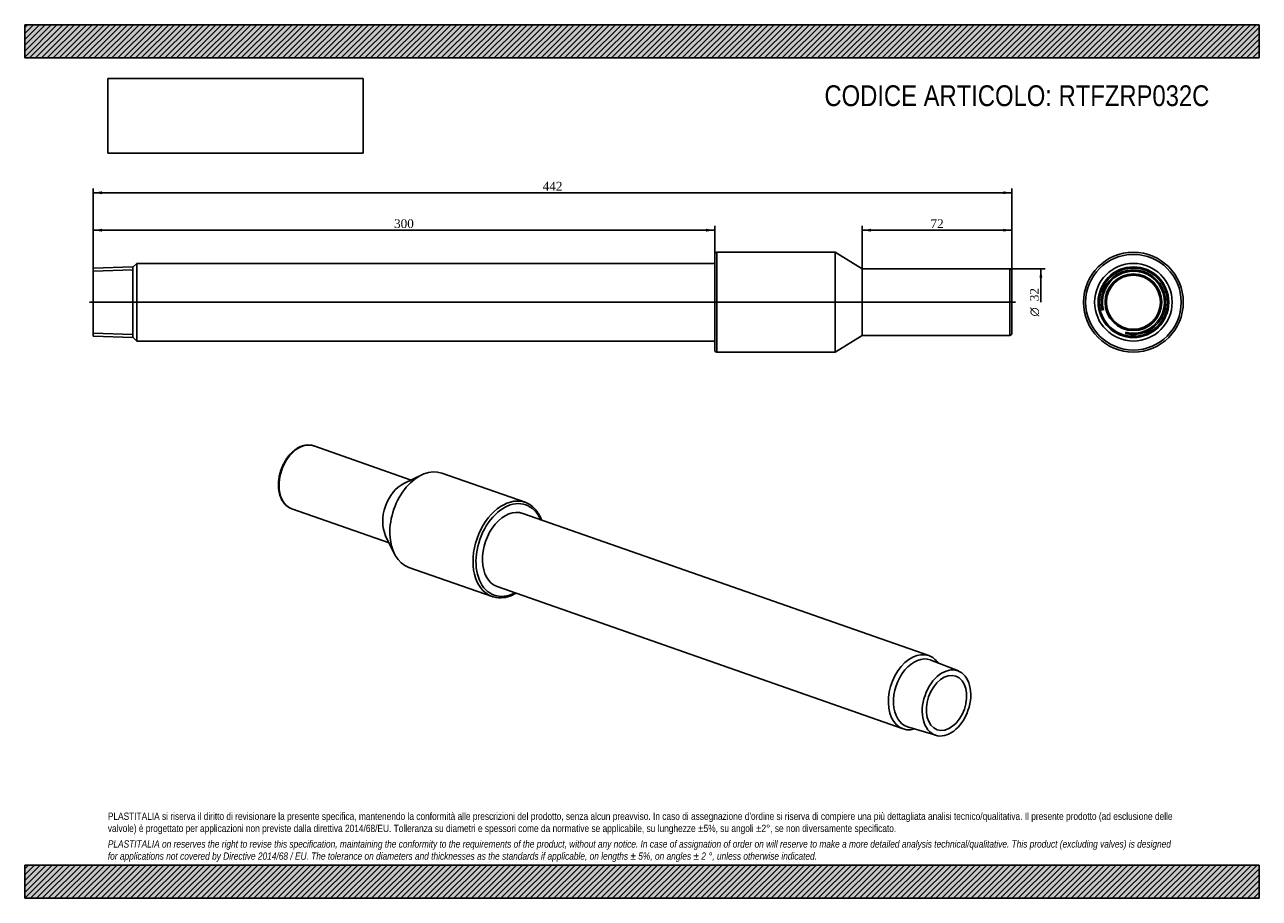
# Model space of a CAD drawing. Header units: millimetres. Extents: x 0 to 594, y 0 to 420.
import ezdxf
from ezdxf.enums import TextEntityAlignment as Align
from ezdxf.lldxf.tags import DXFTag

# ---------------------------------------------------------------- set-up
doc = ezdxf.new("R2010")
doc.units = ezdxf.units.MM
doc.header["$LTSCALE"] = 2
for name, color, linetype in [('COPERTURA_TUBO', 7, 'Continuous'), ('Default', 7, 'Continuous'), ('DV2_Default', 7, 'Continuous'), ('PARTE_PE_', 7, 'Continuous'), ('PARTEA_ACCIAIO', 7, 'Continuous')]:
    doc.layers.add(name, color=color, linetype=linetype)
doc.styles.add('SEACAD_Solid_Edge_ANSI1_Symbols', font='semeca1.ttf')
doc.styles.add('SEACAD_Times_New_Roman', font='times.ttf')
tags = doc.linetypes.add('CENTER2', pattern=[28.575, 19.05, -3.175, 3.175, -3.175]).pattern_tags.tags
tags[10:11] = [DXFTag(74, 4), DXFTag(75, 0), DXFTag(340, '0'), DXFTag(46, 0.0), DXFTag(50, 0.0), DXFTag(44, 0.0), DXFTag(45, 0.0)]
tags[8:9] = [DXFTag(74, 4), DXFTag(75, 0), DXFTag(340, '0'), DXFTag(46, 0.0), DXFTag(50, 0.0), DXFTag(44, 0.0), DXFTag(45, 0.0)]
tags[6:7] = [DXFTag(74, 4), DXFTag(75, 0), DXFTag(340, '0'), DXFTag(46, 0.0), DXFTag(50, 0.0), DXFTag(44, 0.0), DXFTag(45, 0.0)]
tags[4:5] = [DXFTag(74, 4), DXFTag(75, 0), DXFTag(340, '0'), DXFTag(46, 0.0), DXFTag(50, 0.0), DXFTag(44, 0.0), DXFTag(45, 0.0)]
doc.dimstyles.new('ANSImm', dxfattribs={"dimtxt": 4.2, "dimasz": 4.2, "dimexe": 2.1, "dimexo": 0, "dimgap": 1.05, "dimtad": 1, "dimdsep": 46, "dimtxsty": 'SEACAD_Times_New_Roman', "dimblk1": '_SE_FILLED', "dimblk2": '_SE_FILLED', "dimsah": 1, "dimcen": 2.1, "dimazin": 0, "dimtfac": 0.85, "dimtdec": 3, "dimtofl": 0, "dimtmove": 0, "dimatfit": 3, "dimfxl": 1, "dimarcsym": 0})
picture_1 = doc.add_image_def('image1.jpg', size_in_pixel=(4302, 1260))

# ---------------------------------------------------------------- blocks, each defined once
blk = doc.blocks.new('SE')
at = {"layer": 'COPERTURA_TUBO', "color": 7, "linetype": 'Continuous'}
for p, q in [((434.99, 116.66), (239.66, 185.07)), ((227.33, 149.87), (422.66, 81.46))]:
    blk.add_line(p, q, dxfattribs=at)
for start_param, end_param in [(0, 3.586063), (5.838715, 6.283185)]:
    blk.add_ellipse((428.82, 99.06), major_axis=(6.16, 17.6), ratio=0.667959, start_param=start_param, end_param=end_param, dxfattribs=at)
at = {"layer": 'PARTE_PE_', "color": 7, "linetype": 'Continuous'}
for p, q in [((185.87, 201.1), (139.04, 217.5)), ((191.01, 203.55), (182.46, 199.48)), ((240.72, 190.37), (200.69, 204.39)), ((128.47, 187.3), (175.3, 170.9)), ((173.64, 174.3), (177.78, 165.78)), ((184.82, 159.09), (224.86, 145.07))]:
    blk.add_line(p, q, dxfattribs=at)
for centre, radius, start, end in [((136.41, 209.86), 8.09, 71.14595, 98.58624), ((228.73, 156.32), 11.89, 254.5066, 278.55421)]:
    blk.add_arc(centre, radius, start, end, dxfattribs=at)
for centre, major_axis, start_param, end_param in [((133.76, 202.4), (5.29, 15.1), 0.001978, 3.141593), ((133.76, 202.4), (5.29, 15.1), 0, 0.001978), ((192.75, 181.74), (7.93, 22.65), 0, 3.141593), ((183.62, 184.94), (5.29, 15.1), 0.585171, 2.556421), ((232.79, 167.72), (-7.93, -22.65), 3.185376, 6.23975), ((233.49, 167.47), (7.6, 21.71), 0, 3.766753), ((232.79, 167.72), (-7.93, -22.65), 3.097223, 3.185376), ((233.49, 167.47), (6.16, 17.6), 0, 3.141593), ((233.49, 167.47), (7.6, 21.71), 5.658025, 6.283185), ((232.79, 167.72), (-7.93, -22.65), 6.23975, 6.283185), ((232.79, 167.72), (-7.93, -22.65), 0, 0.042981)]:
    blk.add_ellipse(centre, major_axis=major_axis, ratio=0.667959, start_param=start_param, end_param=end_param, dxfattribs=at)
for points, knots in [([(135.2, 217.85), (135.08, 217.83), (134.78, 217.79), (134.25, 217.67), (133.63, 217.5), (133.02, 217.28), (132.4, 217.02), (131.79, 216.72), (131.19, 216.38), (130.59, 216), (130, 215.58), (129.42, 215.13), (128.86, 214.64), (128.31, 214.11), (127.77, 213.56), (127.25, 212.97), (126.75, 212.35), (126.27, 211.71), (125.81, 211.04), (125.37, 210.35), (124.96, 209.63), (124.57, 208.9), (124.2, 208.15), (123.87, 207.38), (123.55, 206.6), (123.27, 205.81), (123.01, 205.01), (122.79, 204.2), (122.59, 203.39), (122.43, 202.57), (122.29, 201.75), (122.19, 200.94), (122.12, 200.12), (122.08, 199.32), (122.07, 198.52), (122.1, 197.73), (122.16, 196.96), (122.25, 196.2), (122.37, 195.45), (122.53, 194.73), (122.72, 194.02), (122.93, 193.34), (123.18, 192.68), (123.46, 192.05), (123.77, 191.45), (124.11, 190.88), (124.48, 190.34), (124.87, 189.84), (125.29, 189.37), (125.73, 188.94), (126.2, 188.54), (126.68, 188.19), (127.18, 187.88), (127.7, 187.61), (128.14, 187.42), (128.38, 187.34), (128.45, 187.31)], [0, 0, 0, 0, 0.010268, 0.028892, 0.047564, 0.066306, 0.085111, 0.103972, 0.122877, 0.141818, 0.160786, 0.179773, 0.198772, 0.217778, 0.236786, 0.255792, 0.274795, 0.293793, 0.312786, 0.331774, 0.350756, 0.369734, 0.388709, 0.40768, 0.42665, 0.445619, 0.464589, 0.48356, 0.502534, 0.521512, 0.540496, 0.559485, 0.578482, 0.597486, 0.616498, 0.635519, 0.654548, 0.673584, 0.692625, 0.711669, 0.730712, 0.749746, 0.768768, 0.787767, 0.806736, 0.825664, 0.844541, 0.863357, 0.882102, 0.900771, 0.919361, 0.937872, 0.956311, 0.974689, 0.993019, 1, 1, 1, 1]), ([(248.7, 181.91), (248.67, 181.98), (248.54, 182.31), (248.3, 182.89), (247.95, 183.64), (247.56, 184.36), (247.15, 185.05), (246.72, 185.71), (246.25, 186.33), (245.76, 186.92), (245.25, 187.47), (244.71, 187.98), (244.15, 188.46), (243.58, 188.9), (242.98, 189.3), (242.36, 189.65), (241.82, 189.92), (241.52, 190.05), (241.41, 190.1)], [0.7715262, 0.7715262, 0.7715262, 0.7715262, 0.7754289, 0.7911043, 0.8067677, 0.8224153, 0.8380433, 0.8536478, 0.8692247, 0.8847704, 0.9002818, 0.9157566, 0.931194, 0.9465941, 0.961959, 0.9772921, 0.9925986, 1, 1, 1, 1]), ([(230.5, 144.55), (230.64, 144.58), (231, 144.63), (231.65, 144.76), (232.39, 144.95), (233.14, 145.19), (233.89, 145.47), (234.63, 145.79), (235.37, 146.15), (235.95, 146.46), (236.28, 146.65), (236.36, 146.7)], [0, 0, 0, 0, 0.0083912, 0.0238567, 0.0393451, 0.0548671, 0.07042, 0.0860005, 0.1016049, 0.1172294, 0.1226515, 0.1226515, 0.1226515, 0.1226515])]:
    blk.add_open_spline(points, degree=3, knots=knots, dxfattribs=at)
at = {"layer": 'PARTEA_ACCIAIO', "color": 7, "linetype": 'Continuous'}
for p, q in [((449.21, 109.3), (436, 114.55)), ((424.77, 82.48), (438.37, 78.35))]:
    blk.add_line(p, q, dxfattribs=at)
for start_param, end_param in [(0, 3.169646), (6.255132, 6.283185)]:
    blk.add_ellipse((430.08, 98.62), major_axis=(5.62, 16.04), ratio=0.667959, start_param=start_param, end_param=end_param, dxfattribs=at)
for major_axis in [(5.42, 15.48), (4.51, 12.88)]:
    blk.add_ellipse((443.5, 93.92), major_axis=major_axis, ratio=0.667959, dxfattribs=at)
blk = doc.blocks.new('SE1')
at = {"layer": 'COPERTURA_TUBO', "color": 7, "linetype": 'Continuous'}
for p, q in [((53.88, 305.23), (52.08, 303.43)), ((53.88, 267.93), (53.88, 305.23)), ((331.98, 305.23), (53.88, 305.23)), ((52.08, 269.73), (53.88, 267.93)), ((53.88, 267.93), (331.98, 267.93))]:
    blk.add_line(p, q, dxfattribs=at)
at = {"layer": 'DV2_Default', "color": 7, "linetype": 'CENTER2'}
blk.add_line((31.23, 286.58), (476.73, 286.58), dxfattribs=at)
at = {"layer": 'PARTE_PE_', "color": 7, "linetype": 'Continuous'}
for p, q in [((331.98, 263.58), (331.98, 309.58)), ((332.98, 310.58), (332.98, 262.58)), ((389.98, 310.58), (332.98, 310.58)), ((389.98, 262.58), (389.98, 310.58)), ((402.98, 302.58), (389.98, 310.58)), ((402.98, 270.58), (402.98, 302.58)), ((473.98, 302.58), (402.98, 302.58)), ((473.98, 270.58), (473.98, 302.58)), ((474.98, 301.58), (474.98, 271.58)), ((389.98, 262.58), (402.98, 270.58)), ((402.98, 270.58), (473.98, 270.58)), ((332.98, 262.58), (389.98, 262.58))]:
    blk.add_line(p, q, dxfattribs=at)
for centre, start, end in [((332.98, 309.58), 90, 180), ((473.98, 301.58), 0, 90), ((473.98, 271.58), 270, 0), ((332.98, 263.58), 180, 270)]:
    blk.add_arc(centre, 1, start, end, dxfattribs=at)
at = {"layer": 'PARTEA_ACCIAIO', "color": 7, "linetype": 'Continuous'}
for p, q in [((52.08, 303.58), (32.98, 302.98)), ((32.98, 270.18), (32.98, 302.98)), ((52.08, 269.58), (52.08, 303.58)), ((32.98, 301.5), (52.08, 302.1)), ((32.98, 271.66), (52.08, 271.06)), ((32.98, 270.18), (52.08, 269.58))]:
    blk.add_line(p, q, dxfattribs=at)
blk = doc.blocks.new('SE2')
at = {"layer": 'COPERTURA_TUBO', "color": 7, "linetype": 'Continuous'}
blk.add_circle((533.43, 286.58), 18.65, dxfattribs=at)
at = {"layer": 'PARTE_PE_', "color": 7, "linetype": 'Continuous'}
for radius in [24, 23, 13]:
    blk.add_circle((533.43, 286.58), radius, dxfattribs=at)
at = {"layer": 'PARTEA_ACCIAIO', "color": 7, "linetype": 'Continuous'}
for radius in [17, 16.4, 13.65]:
    blk.add_circle((533.43, 286.58), radius, dxfattribs=at)
for radius in [15.52, 14.92]:
    blk.add_arc((533.43, 286.58), radius, 255, 195, dxfattribs=at)
blk = doc.blocks.new('DMBLK4')
at = {"layer": 'Default', "linetype": 'Continuous'}
for points in [[(407.18, 321.91), (402.98, 321.21), (407.18, 320.51)], [(470.78, 321.91), (470.78, 320.51), (474.98, 321.21)]]:
    blk.add_hatch(color=7, dxfattribs=at).paths.add_polyline_path(points)
at = {"layer": 'Default', "color": 7, "linetype": 'Continuous'}
for p, q in [((402.98, 302.58), (402.98, 323.31)), ((474.98, 321.21), (402.98, 321.21)), ((474.98, 301.58), (474.98, 323.31))]:
    blk.add_line(p, q, dxfattribs=at)
at = {"layer": 'Default', "color": 7, "linetype": 'Continuous', "style": 'SEACAD_Times_New_Roman'}
blk.add_text('72', height=4.2, dxfattribs=at).set_placement((435.8, 326.46), align=Align.TOP_LEFT)
blk = doc.blocks.new('_SE_FILLED')
at = {"color": 0}
blk.add_line((0, 0), (-1, 0), dxfattribs=at)
blk.add_solid([(0, 0), (-1, -0.1665), (-1, 0.1665), (0, 0)], dxfattribs=at)
blk = doc.blocks.new('DMBLK5')
at = {"layer": 'Default', "linetype": 'Continuous'}
for points in [[(37.18, 321.91), (32.98, 321.21), (37.18, 320.51)], [(327.78, 321.91), (327.78, 320.51), (331.98, 321.21)]]:
    blk.add_hatch(color=7, dxfattribs=at).paths.add_polyline_path(points)
at = {"layer": 'Default', "color": 7, "linetype": 'Continuous'}
for p, q in [((32.98, 286.58), (32.98, 323.31)), ((32.98, 321.21), (331.98, 321.21)), ((331.98, 309.58), (331.98, 323.31))]:
    blk.add_line(p, q, dxfattribs=at)
at = {"layer": 'Default', "color": 7, "linetype": 'Continuous', "style": 'SEACAD_Times_New_Roman'}
blk.add_text('300', height=4.2, dxfattribs=at).set_placement((177.71, 326.46), align=Align.TOP_LEFT)
blk = doc.blocks.new('DMBLK6')
at = {"layer": 'Default', "linetype": 'Continuous'}
for points in [[(37.18, 339.91), (32.98, 339.21), (37.18, 338.51)], [(470.78, 339.91), (470.78, 338.51), (474.98, 339.21)]]:
    blk.add_hatch(color=7, dxfattribs=at).paths.add_polyline_path(points)
at = {"layer": 'Default', "color": 7, "linetype": 'Continuous'}
for p, q in [((32.98, 286.58), (32.98, 341.31)), ((32.98, 339.21), (474.98, 339.21)), ((474.98, 286.58), (474.98, 341.31))]:
    blk.add_line(p, q, dxfattribs=at)
at = {"layer": 'Default', "color": 7, "linetype": 'Continuous', "style": 'SEACAD_Times_New_Roman'}
blk.add_text('442', height=4.2, dxfattribs=at).set_placement((249.21, 344.46), align=Align.TOP_LEFT)
blk = doc.blocks.new('GDimGGroup')
at = {"layer": 'Default', "linetype": 'Continuous'}
blk.add_hatch(color=7, dxfattribs=at).paths.add_polyline_path([(489.61, 298.38), (488.91, 302.58), (488.21, 298.38)])
at = {"layer": 'Default', "color": 7, "linetype": 'Continuous'}
for p, q in [((438.48, 302.58), (491.01, 302.58)), ((488.91, 302.58), (488.91, 286.58))]:
    blk.add_line(p, q, dxfattribs=at)
for s, style, p in [('32', 'SEACAD_Times_New_Roman', (483.66, 287.05)), ('O', 'SEACAD_Solid_Edge_ANSI1_Symbols', (483.66, 279.74))]:
    blk.add_text(s, height=4.2, rotation=90, dxfattribs=dict(at, style=style)).set_placement(p, align=Align.TOP_LEFT)

msp = doc.modelspace()

# ---------------------------------------------------------------- hatches: boundary and pattern name
at = {"layer": 'Default', "linetype": 'Continuous'}
h = msp.add_hatch(dxfattribs=at)
h.set_pattern_fill('LINE', scale=0.62992, angle=45, style=0)
h.paths.add_polyline_path([(594, 404), (594, 420), (0, 420), (0, 404)])
for points in [[(594, 404), (594, 420), (0, 420), (0, 404)], [(594, 0), (594, 16), (0, 16), (0, 0)]]:
    msp.add_hatch(color=7, dxfattribs=at).paths.add_polyline_path(points)
h = msp.add_hatch(dxfattribs=at)
h.set_pattern_fill('LINE', scale=0.62992, angle=45, style=0)
h.paths.add_polyline_path([(594, 0), (594, 16), (0, 16), (0, 0)])

# ---------------------------------------------------------------- linework, layer by layer
at = {"layer": 'Default', "color": 7, "linetype": 'Continuous'}
for p, q in [((0, 420), (594, 420)), ((0, 404), (0, 420)), ((594, 420), (594, 404)), ((594, 404), (0, 404)), ((0, 16), (594, 16)), ((0, 0), (0, 16)), ((594, 16), (594, 0)), ((594, 0), (0, 0))]:
    msp.add_line(p, q, dxfattribs=at)

# ---------------------------------------------------------------- block references
at = {"layer": 'Default'}
for name in ['SE1', 'SE2', 'GDimGGroup', 'SE']:
    msp.add_blockref(name, (0, 0), dxfattribs=at)

# ---------------------------------------------------------------- texts
at = {"layer": 'Default', "attachment_point": 1}
for s, insert, char_height, width in [('{\\fArial Narrow|b0||i0||c0|p34;\\C7;\\H10.;\\W1.;CODICE ARTICOLO: RTFZRP032C}', (384.775, 390.864), 10, 200.77001), ("{\\fArial Narrow|b0||i0||c0|p34;\\C7;\\H3.5;\\W1.;PLASTITALIA si riserva il diritto di revisionare la presente specifica, mantenendo la conformità alle prescrizioni del prodotto, senza alcun preavviso. In caso di assegnazione d'ordine si riserva di compiere una più dettagliata analisi tecnico/qualitativa. Il presente prodotto (ad esclusione delle \\P}{\\fArial Narrow|b0||i0||c0|p34;\\C7;\\H3.5;\\W1.;valvole) è progettato per applicazioni non previste dalla direttiva 2014/68/EU. Tolleranza su diametri e spessori come da normative se applicabile, su lunghezze ±5%, su angoli ±2°, se non diversamente specificato.\\P}{\\fArial Narrow|b0||i0||c0|p34;\\C7;\\H1.;\\W1.;   \\P}{\\fArial Narrow|b0||i1||c0|p34;\\C7;\\H3.5;\\W1.;PLASTITALIA on reserves the right to revise this specification, maintaining the conformity to the requirements of the product, without any notice. In case of assignation of order on will reserve to make a more detailed analysis technical/qualitative. This product (excluding valves) is designed \\P}{\\fArial Narrow|b0||i1||c0|p34;\\C7;\\H3.5;\\W1.;for applications not covered by Directive 2014/68 / EU. The tolerance on diameters and thicknesses as the standards if applicable, on lengths ± 5%, on angles ± 2 °, unless otherwise indicated.\\P}", (40, 41.205), 3.5, 514)]:
    msp.add_mtext(s, dxfattribs=dict(at, insert=insert, char_height=char_height, width=width))

# ---------------------------------------------------------------- dimensions: what is measured, and where the dimension line sits
at = {"layer": 'Default', "color": 7, "linetype": 'Continuous'}
dim = msp.add_linear_dim(base=(32.983, 339.213), p1=(32.983, 286.58), p2=(474.983, 286.58), angle=0, text='\\A1;<>', dimstyle='ANSImm', dxfattribs=at)
dim.commit()
dim.dimension.update_dxf_attribs({"geometry": 'DMBLK6', "text_midpoint": (253.983, 339.213), "dimtype": 161})
dim = msp.add_linear_dim(base=(331.983, 321.213), p1=(32.983, 286.58), p2=(331.983, 309.58), text='\\A1;<>', dimstyle='ANSImm', override={"dimdec": 0, "dimrnd": 10, "dimtdec": 4}, dxfattribs=at)
dim.commit()
dim.dimension.update_dxf_attribs({"geometry": 'DMBLK5', "text_midpoint": (182.483, 321.213), "dimtype": 160})
dim = msp.add_linear_dim(base=(402.983, 321.213), p1=(474.983, 301.58), p2=(402.983, 302.58), text='\\A1;<>', dimstyle='ANSImm', dxfattribs=at)
dim.commit()
dim.dimension.update_dxf_attribs({"geometry": 'DMBLK4', "text_midpoint": (438.983, 321.213), "dimtype": 160})

# ---------------------------------------------------------------- pictures from other files: only their frames are drawn
image = msp.add_image(picture_1, insert=(40, 358.206), size_in_units=(122.914, 36))
image.dxf.flags = 7

doc.saveas('drawing.dxf')
